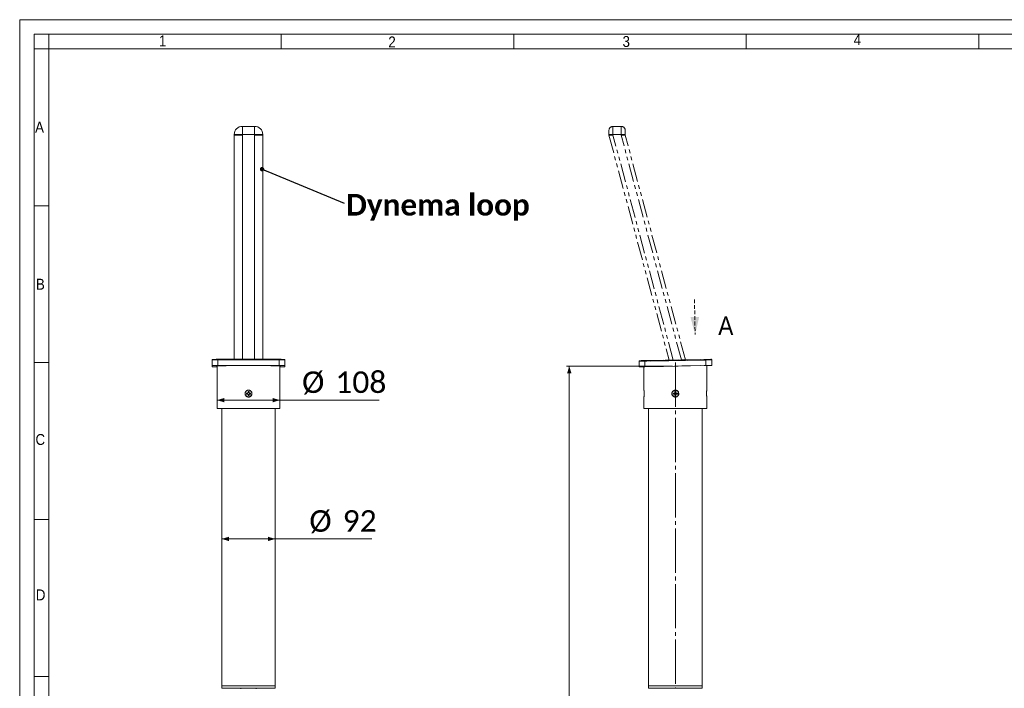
# Model space of a CAD drawing. Header units: millimetres. Extents: x 50 to 4155, y 50 to 2920.
# Tile 4 of 9: x 50 to 1744, y 1770 to 2920. Entities that reach past the tile are written whole.
import ezdxf

# ---------------------------------------------------------------- set-up
doc = ezdxf.new("R2010")
doc.units = ezdxf.units.MM
doc.header["$LTSCALE"] = 5
for name, pattern in [('SLD-Centro', [19.05, 15.24, -1.27, 1.27, -1.27]), ('SLD-Combinazione-di-due-tratteggi', [12.7, 6.35, -1.27, 1.27, -1.27, 1.27, -1.27]), ('SLD-Solido', [0]), ('SLD-Tratteggiato', [1.905, 1.27, -0.635])]:
    doc.linetypes.add(name, pattern=pattern)
doc.styles.add('SLDTEXTSTYLE0', font='CALIBRIB.TTF')
doc.styles.add('SLDTEXTSTYLE1', font='GOTHIC.TTF', dxfattribs={"width": 0.913})
doc.styles.add('SLDTEXTSTYLE4', font='CALIBRI.TTF')
doc.styles.get("Standard").update_dxf_attribs({"font": 'CALIBRIB.TTF'})
doc.dimstyles.new('SLDDIMSTYLE0', dxfattribs={"dimtxt": 37.041667, "dimasz": 12.5, "dimexe": 0, "dimexo": 0.0625, "dimgap": 9.260417, "dimtad": 1, "dimrnd": 1e-09, "dimzin": 12, "dimdsep": 46, "dimtxsty": 'SLDTEXTSTYLE0', "dimsah": 1, "dimcen": 0.09, "dimadec": 0, "dimazin": 3, "dimtfac": 1, "dimtofl": 0, "dimtmove": 0, "dimatfit": 3, "dimfxl": 0, "dimfrac": 2, "dimtolj": 1, "dimtzin": 12, "dimarcsym": 0})
doc.dimstyles.new('SLDDIMSTYLE1', dxfattribs={"dimtxt": 0.18, "dimasz": 7.5, "dimexe": 0, "dimexo": 0.0625, "dimgap": 0, "dimtad": 0, "dimtih": 1, "dimtoh": 1, "dimdec": 0, "dimrnd": 1e-09, "dimzin": 0, "dimdsep": 46, "dimtxsty": 'Standard', "dimblk1": 'DOT', "dimblk2": 'DOT', "dimsah": 1, "dimcen": 0.09, "dimadec": 0, "dimazin": 0, "dimtfac": 7.5, "dimtdec": 0, "dimtofl": 0, "dimtmove": 0, "dimatfit": 3, "dimldrblk": 'DOT', "dimfxl": 0, "dimfrac": 2, "dimtolj": 1, "dimtzin": 0, "dimarcsym": 0})

# ---------------------------------------------------------------- blocks, each defined once
blk = doc.blocks.new('_D')
at = {"color": 7, "linetype": 'SLD-Solido', "lineweight": 0}
for p, q in [((389.6, 2277.7), (389.6, 2260.5)), ((497.6, 2277.7), (497.6, 2260.5)), ((389.6, 2265.5), (497.6, 2265.5)), ((497.6, 2265.5), (668.2, 2265.5))]:
    blk.add_line(p, q, dxfattribs=at)
for points in [[(389.6, 2265.5), (402.1, 2261.7), (402.1, 2269.2)], [(497.6, 2265.5), (485.1, 2269.2), (485.1, 2261.7)]]:
    blk.add_solid(points, dxfattribs=at)
at = {"color": 7, "linetype": 'SLD-Solido', "lineweight": 0, "char_height": 37.04, "attachment_point": 1, "style": 'SLDTEXTSTYLE4'}
for s, insert in [('%%c', (535.8, 2314.9)), ('108', (593, 2314.9))]:
    blk.add_mtext(s, dxfattribs=dict(at, insert=insert))
blk = doc.blocks.new('_D_1')
at = {"color": 7, "linetype": 'SLD-Solido', "lineweight": 0}
for p, q in [((397.6, 2026.7), (489.6, 2026.7)), ((489.6, 2026.7), (655.6, 2026.7))]:
    blk.add_line(p, q, dxfattribs=at)
for points in [[(397.6, 2026.7), (410.1, 2023), (410.1, 2030.5)], [(489.6, 2026.7), (477.1, 2030.5), (477.1, 2023)]]:
    blk.add_solid(points, dxfattribs=at)
at = {"color": 7, "linetype": 'SLD-Solido', "lineweight": 0, "char_height": 37.04, "attachment_point": 1, "style": 'SLDTEXTSTYLE4'}
for s, insert in [('%%c', (548.3, 2076.1)), ('92', (605.6, 2076.1))]:
    blk.add_mtext(s, dxfattribs=dict(at, insert=insert))
blk = doc.blocks.new('SW_NOTE_3')
at = {"color": 0, "linetype": 'Continuous', "lineweight": 0, "insert": (3, 15.8), "char_height": 37.042, "attachment_point": 1, "style": 'SLDTEXTSTYLE0'}
blk.add_mtext('Dynema loop', dxfattribs=at)
blk = doc.blocks.new('_DOT')
at = {"color": 0, "linetype": 'ByBlock', "lineweight": -2}
blk.add_line((-0.5, 0), (-1, 0), dxfattribs=at)
at = {"color": 0, "linetype": 'ByBlock', "const_width": 0.5}
blk.add_lwpolyline([(-0.25, 0, 1), (0.25, 0, 1)], format="xyb", close=True, dxfattribs=at)
blk = doc.blocks.new('_D_5')
at = {"color": 7, "linetype": 'SLD-Solido', "lineweight": 0}
for p, q in [((1173, 2324), (990.5, 2324)), ((995.5, 2324), (995.5, 498.8)), ((1173, 498.8), (990.5, 498.8))]:
    blk.add_line(p, q, dxfattribs=at)
for points in [[(995.5, 2324), (991.7, 2311.5), (999.2, 2311.5)], [(995.5, 498.8), (999.2, 511.3), (991.7, 511.3)]]:
    blk.add_solid(points, dxfattribs=at)
at = {"color": 7, "linetype": 'SLD-Solido', "lineweight": 0, "insert": (946.1, 1329.9), "char_height": 37.04, "attachment_point": 1, "rotation": 90, "style": 'SLDTEXTSTYLE4'}
blk.add_mtext('1825,23', dxfattribs=at)
blk = doc.blocks.new('SW_PROJECTIONARROW_0')
at = {"color": 0, "linetype": 'SLD-Tratteggiato', "lineweight": 0}
blk.add_line((1210.9, 2438.6), (1212, 2378.6), dxfattribs=at)
blk.add_line((1210.9, 2438.6), (1212, 2378.6), dxfattribs=at)
blk.add_line((1210.9, 2438.6), (1212, 2378.6), dxfattribs=at)
at = {"color": 0, "linetype": 'SLD-Solido', "lineweight": 15}
blk.add_solid([(1212, 2378.6), (1219, 2408.7), (1204, 2408.4)], dxfattribs=at)
blk.add_solid([(1212, 2378.6), (1219, 2408.7), (1204, 2408.4)], dxfattribs=at)
at = {"color": 0, "linetype": 'SLD-Solido', "lineweight": 15, "insert": (1251.8, 2409.4), "char_height": 31.8, "attachment_point": 1, "style": 'SLDTEXTSTYLE1'}
blk.add_mtext('A', dxfattribs=at)
blk.add_mtext('A', dxfattribs=at)

msp = doc.modelspace()

# ---------------------------------------------------------------- linework, layer by layer
at = {"color": 7, "linetype": 'SLD-Solido', "lineweight": 0}
for p, q in [((4155, 2920), (50, 2920)), ((50, 2920), (50, 50)), ((4130, 2895), (75, 2895)), ((75, 2895), (75, 75)), ((100, 2870), (100, 2895)), ((500, 2870), (500, 2895)), ((900, 2870), (900, 2895)), ((1300, 2870), (1300, 2895)), ((1700, 2870), (1700, 2895)), ((100, 2870), (75, 2870)), ((100, 2600), (75, 2600)), ((100, 2330), (75, 2330)), ((100, 2060), (75, 2060)), ((100, 1790), (75, 1790))]:
    msp.add_line(p, q, dxfattribs=at)
at = {"color": 7, "linetype": 'SLD-Solido', "lineweight": 15}
for p, q in [((4105, 2870), (100, 2870)), ((100, 2870), (100, 100)), ((433.144, 2736.501), (433.144, 2722.501)), ((433.144, 2736.501), (454.144, 2736.501)), ((454.144, 2736.501), (454.144, 2722.968)), ((419.144, 2722.501), (433.144, 2722.501)), ((419.144, 2722.501), (419.144, 2721.501)), ((419.144, 2335.711), (419.144, 2721.501)), ((433.144, 2721.501), (419.144, 2721.501)), ((433.144, 2722.501), (433.144, 2721.501)), ((433.144, 2722.501), (453.644, 2722.501)), ((433.144, 2335.711), (433.144, 2721.501)), ((453.644, 2722.501), (454.144, 2722.968)), ((454.61, 2722.501), (454.144, 2722.001)), ((454.144, 2722.001), (454.144, 2721.501)), ((454.144, 2335.711), (454.144, 2721.501)), ((468.144, 2721.501), (454.144, 2721.501)), ((468.144, 2722.501), (454.61, 2722.501)), ((468.144, 2722.501), (468.144, 2721.501)), ((468.144, 2335.711), (468.144, 2721.501)), ((381.144, 2325.04), (381.144, 2334.539)), ((381.144, 2323.025), (381.144, 2325.04)), ((389.644, 2324.029), (389.644, 2282.73)), ((391.144, 2334.731), (391.144, 2335.711)), ((391.144, 2335.711), (496.144, 2335.711)), ((391.144, 2334.731), (391.144, 2325.232)), ((496.144, 2334.731), (391.144, 2334.731)), ((391.144, 2325.232), (496.144, 2325.232)), ((496.144, 2334.731), (496.144, 2335.711)), ((496.144, 2325.232), (496.144, 2334.731)), ((497.644, 2282.717), (497.644, 2324.029)), ((506.144, 2334.539), (506.144, 2325.04)), ((506.144, 2325.04), (506.144, 2323.025)), ((1115.696, 2322.833), (1115.514, 2332.331)), ((1123.983, 2322.992), (1123.983, 2310.73)), ((1125.493, 2333.523), (1230.473, 2335.539)), ((1230.493, 2334.539), (1125.512, 2332.523)), ((1125.512, 2332.523), (1125.694, 2323.025)), ((1125.694, 2323.025), (1230.675, 2325.04)), ((1230.675, 2325.04), (1230.493, 2334.539)), ((1231.983, 2282.655), (1231.983, 2325.066)), ((1240.491, 2334.731), (1240.673, 2325.232)), ((1123.983, 2310.73), (1123.983, 2282.655)), ((389.644, 2270.731), (389.644, 2251.23)), ((442.114, 2277.58), (440.244, 2277.58)), ((440.244, 2277.58), (440.244, 2275.88)), ((440.244, 2275.88), (442.114, 2275.88)), ((441.54, 2277.58), (441.54, 2275.88)), ((444.494, 2280.13), (442.794, 2280.13)), ((442.794, 2280.13), (442.794, 2278.26)), ((444.494, 2278.834), (442.794, 2278.834)), ((442.794, 2275.2), (442.794, 2273.33)), ((442.794, 2274.627), (444.494, 2274.627)), ((442.794, 2273.33), (444.494, 2273.33)), ((444.494, 2278.26), (444.494, 2280.13)), ((444.494, 2273.33), (444.494, 2275.2)), ((447.044, 2277.58), (445.174, 2277.58)), ((445.174, 2275.88), (447.044, 2275.88)), ((445.747, 2275.88), (445.747, 2277.58)), ((447.044, 2275.88), (447.044, 2277.58)), ((497.644, 2251.23), (497.644, 2270.73)), ((1123.983, 2270.732), (1123.983, 2251.23)), ((1176.453, 2277.58), (1174.583, 2277.58)), ((1174.583, 2277.58), (1174.583, 2275.88)), ((1174.583, 2275.88), (1176.453, 2275.88)), ((1175.879, 2277.58), (1175.879, 2275.88)), ((1178.833, 2280.13), (1177.133, 2280.13)), ((1177.133, 2280.13), (1177.133, 2278.26)), ((1178.833, 2278.834), (1177.133, 2278.834)), ((1177.133, 2275.2), (1177.133, 2273.33)), ((1177.133, 2274.627), (1178.833, 2274.627)), ((1177.133, 2273.33), (1178.833, 2273.33)), ((1178.833, 2278.26), (1178.833, 2280.13)), ((1178.833, 2273.33), (1178.833, 2275.2)), ((1181.383, 2277.58), (1179.513, 2277.58)), ((1179.513, 2275.88), (1181.383, 2275.88)), ((1180.087, 2275.88), (1180.087, 2277.58)), ((1181.383, 2275.88), (1181.383, 2277.58)), ((1231.983, 2251.23), (1231.983, 2270.732)), ((389.644, 2251.23), (497.644, 2251.23)), ((397.644, 2251.23), (397.644, 1773.73)), ((489.644, 1773.73), (489.644, 2251.23)), ((1123.983, 2251.23), (1231.983, 2251.23)), ((1131.983, 2251.23), (1131.983, 1785.831)), ((1223.983, 1773.73), (1223.983, 2251.23)), ((1131.983, 1782.097), (1131.983, 1785.364)), ((1131.983, 1781.656), (1131.983, 1773.73)), ((397.644, 1773.73), (397.644, 1770.23)), ((443.644, 1773.73), (397.644, 1773.73)), ((397.644, 1773.73), (489.644, 1773.73)), ((443.644, 1769.73), (398.144, 1769.73)), ((430.371, 1769.73), (430.699, 1768.83)), ((489.644, 1773.73), (443.644, 1773.73)), ((489.144, 1769.73), (443.644, 1769.73)), ((456.588, 1768.83), (456.916, 1769.73)), ((489.644, 1770.23), (489.644, 1773.73)), ((1131.983, 1773.73), (1131.983, 1770.23)), ((1223.983, 1773.73), (1131.983, 1773.73)), ((1223.983, 1770.23), (1223.983, 1773.73))]:
    msp.add_line(p, q, dxfattribs=at)
at = {"color": 7, "linetype": 'SLD-Combinazione-di-due-tratteggi', "lineweight": 0}
for p, q in [((1063.684, 2729.501), (1063.684, 2722.501)), ((1070.684, 2722.501), (1070.684, 2736.501)), ((1070.684, 2736.501), (1084.684, 2736.501)), ((1084.684, 2722.501), (1084.684, 2736.501)), ((1091.684, 2722.501), (1091.684, 2729.501)), ((1063.684, 2722.501), (1063.684, 2721.501)), ((1070.684, 2721.501), (1063.684, 2721.501)), ((1063.687, 2721.491), (1167.427, 2334.328)), ((1070.684, 2722.501), (1084.684, 2722.501)), ((1070.684, 2722.501), (1070.684, 2721.501)), ((1084.684, 2722.501), (1084.684, 2721.501)), ((1091.684, 2721.501), (1084.684, 2721.501)), ((1091.684, 2721.501), (1091.684, 2722.501)), ((1195.284, 2334.863), (1091.684, 2721.501)), ((1115.696, 2322.833), (1115.514, 2332.331)), ((1115.696, 2322.833), (1115.514, 2332.331)), ((1123.983, 2322.992), (1123.983, 2310.73)), ((1123.983, 2322.992), (1123.983, 2310.73)), ((1125.493, 2333.523), (1230.473, 2335.539)), ((1125.493, 2333.523), (1230.473, 2335.539)), ((1230.493, 2334.539), (1125.512, 2332.523)), ((1230.493, 2334.539), (1125.512, 2332.523)), ((1125.512, 2332.523), (1125.694, 2323.025)), ((1125.512, 2332.523), (1125.694, 2323.025)), ((1125.694, 2323.025), (1230.675, 2325.04)), ((1125.694, 2323.025), (1230.675, 2325.04)), ((1230.675, 2325.04), (1230.493, 2334.539)), ((1230.675, 2325.04), (1230.493, 2334.539)), ((1231.983, 2282.655), (1231.983, 2325.066)), ((1231.983, 2282.655), (1231.983, 2325.066)), ((1240.491, 2334.731), (1240.673, 2325.232)), ((1240.491, 2334.731), (1240.673, 2325.232)), ((1123.983, 2310.73), (1123.983, 2282.655)), ((1123.983, 2310.73), (1123.983, 2282.655)), ((1123.983, 2270.732), (1123.983, 2251.23)), ((1123.983, 2270.732), (1123.983, 2251.23)), ((1176.453, 2277.58), (1174.583, 2277.58)), ((1174.583, 2277.58), (1174.583, 2275.88)), ((1176.453, 2277.58), (1174.583, 2277.58)), ((1174.583, 2277.58), (1174.583, 2275.88)), ((1174.583, 2275.88), (1176.453, 2275.88)), ((1174.583, 2275.88), (1176.453, 2275.88)), ((1175.879, 2277.58), (1175.879, 2275.88)), ((1175.879, 2277.58), (1175.879, 2275.88)), ((1178.833, 2280.13), (1177.133, 2280.13)), ((1177.133, 2280.13), (1177.133, 2278.26)), ((1178.833, 2280.13), (1177.133, 2280.13)), ((1177.133, 2280.13), (1177.133, 2278.26)), ((1178.833, 2278.834), (1177.133, 2278.834)), ((1178.833, 2278.834), (1177.133, 2278.834)), ((1177.133, 2275.2), (1177.133, 2273.33)), ((1177.133, 2275.2), (1177.133, 2273.33)), ((1177.133, 2274.627), (1178.833, 2274.627)), ((1177.133, 2274.627), (1178.833, 2274.627)), ((1177.133, 2273.33), (1178.833, 2273.33)), ((1177.133, 2273.33), (1178.833, 2273.33)), ((1178.833, 2278.26), (1178.833, 2280.13)), ((1178.833, 2278.26), (1178.833, 2280.13)), ((1178.833, 2273.33), (1178.833, 2275.2)), ((1178.833, 2273.33), (1178.833, 2275.2)), ((1181.383, 2277.58), (1179.513, 2277.58)), ((1181.383, 2277.58), (1179.513, 2277.58)), ((1179.513, 2275.88), (1181.383, 2275.88)), ((1179.513, 2275.88), (1181.383, 2275.88)), ((1180.087, 2275.88), (1180.087, 2277.58)), ((1180.087, 2275.88), (1180.087, 2277.58)), ((1181.383, 2275.88), (1181.383, 2277.58)), ((1181.383, 2275.88), (1181.383, 2277.58)), ((1231.983, 2251.23), (1231.983, 2270.732)), ((1231.983, 2251.23), (1231.983, 2270.732)), ((1123.983, 2251.23), (1231.983, 2251.23)), ((1123.983, 2251.23), (1231.983, 2251.23)), ((1131.983, 2251.23), (1131.983, 1785.831)), ((1131.983, 2251.23), (1131.983, 1785.831)), ((1223.983, 1773.73), (1223.983, 2251.23)), ((1223.983, 1773.73), (1223.983, 2251.23)), ((1131.983, 1782.097), (1131.983, 1785.364)), ((1131.983, 1782.097), (1131.983, 1785.364)), ((1131.983, 1781.656), (1131.983, 1773.73)), ((1131.983, 1781.656), (1131.983, 1773.73)), ((1131.983, 1773.73), (1131.983, 1770.23)), ((1223.983, 1773.73), (1131.983, 1773.73)), ((1131.983, 1773.73), (1131.983, 1770.23)), ((1223.983, 1773.73), (1131.983, 1773.73)), ((1223.983, 1770.23), (1223.983, 1773.73)), ((1223.983, 1770.23), (1223.983, 1773.73))]:
    msp.add_line(p, q, dxfattribs=at)
at = {"color": 8, "linetype": 'SLD-Combinazione-di-due-tratteggi', "lineweight": 0}
for p, q in [((1063.684, 2722.501), (1070.684, 2722.501)), ((1174.391, 2334.462), (1070.684, 2721.501)), ((1084.684, 2722.501), (1091.684, 2722.501)), ((1188.319, 2334.729), (1084.684, 2721.501)), ((1223.983, 1770.23), (1131.983, 1770.23)), ((1223.983, 1770.23), (1131.983, 1770.23))]:
    msp.add_line(p, q, dxfattribs=at)
at = {"color": 7, "linetype": 'Continuous', "lineweight": 0}
for p, q in [((1116.696, 2322.852), (1178.983, 2324.048)), ((1177.983, 2329.129), (1177.983, 2323.029))]:
    msp.add_line(p, q, dxfattribs=at)
at = {"color": 7, "linetype": 'SLD-Centro', "lineweight": 0}
msp.add_line((1177.983, 2330.129), (1177.983, 1769.78), dxfattribs=at)
at = {"color": 8, "linetype": 'SLD-Solido', "lineweight": 15}
for p, q in [((443.644, 1770.23), (397.644, 1770.23)), ((489.644, 1770.23), (443.644, 1770.23)), ((1223.983, 1770.23), (1131.983, 1770.23))]:
    msp.add_line(p, q, dxfattribs=at)
at = {"color": 7, "linetype": 'SLD-Solido', "lineweight": 15, "flags": 128}
for points in [[(391.144, 2324.961), (389.928, 2324.965), (388.82, 2324.975), (387.918, 2324.991), (387.304, 2325.012), (387.03, 2325.035), (387.122, 2325.058), (387.571, 2325.08), (388.338, 2325.098), (389.354, 2325.112), (390.529, 2325.119), (391.758, 2325.119), (392.933, 2325.112), (393.949, 2325.098), (394.716, 2325.08), (395.165, 2325.058), (395.257, 2325.035), (394.983, 2325.012), (394.369, 2324.991), (393.467, 2324.975), (392.359, 2324.965), (391.144, 2324.961)], [(389.644, 2322.951), (388.82, 2322.959), (387.918, 2322.975), (387.304, 2322.996), (387.03, 2323.019), (387.122, 2323.042), (387.571, 2323.064), (388.338, 2323.083), (389.354, 2323.096), (389.644, 2323.098)], [(496.144, 2324.961), (494.928, 2324.965), (493.82, 2324.975), (492.918, 2324.991), (492.304, 2325.012), (492.03, 2325.035), (492.122, 2325.058), (492.571, 2325.08), (493.338, 2325.098), (494.354, 2325.112), (495.529, 2325.119), (496.758, 2325.119), (497.933, 2325.112), (498.949, 2325.098), (499.716, 2325.08), (500.165, 2325.058), (500.257, 2325.035), (499.983, 2325.012), (499.369, 2324.991), (498.467, 2324.975), (497.359, 2324.965), (496.144, 2324.961)], [(496.144, 2335.711), (497.899, 2335.708), (499.588, 2335.698), (499.633, 2335.698)], [(497.644, 2323.098), (497.933, 2323.096), (498.949, 2323.083), (499.716, 2323.064), (500.165, 2323.042), (500.257, 2323.019), (499.983, 2322.996), (499.369, 2322.975), (498.467, 2322.959), (497.644, 2322.951)], [(1125.512, 2332.523), (1123.561, 2332.486), (1121.686, 2332.449), (1119.957, 2332.416), (1118.442, 2332.387), (1117.199, 2332.363), (1116.275, 2332.346), (1115.706, 2332.335), (1115.514, 2332.331)], [(1125.694, 2323.025), (1123.744, 2322.987), (1121.868, 2322.951), (1120.14, 2322.918), (1118.625, 2322.889), (1117.381, 2322.865), (1116.457, 2322.847), (1115.888, 2322.836), (1115.696, 2322.833)], [(1116.494, 2333.35), (1116.667, 2333.353), (1117.179, 2333.363), (1118.011, 2333.379), (1119.13, 2333.401), (1120.494, 2333.427), (1122.049, 2333.457), (1123.737, 2333.489), (1125.493, 2333.523)], [(1125.512, 2332.523), (1125.508, 2332.718), (1125.505, 2332.906), (1125.501, 2333.078), (1125.498, 2333.23), (1125.496, 2333.354), (1125.494, 2333.447), (1125.493, 2333.504), (1125.493, 2333.523)], [(1230.473, 2335.539), (1232.229, 2335.572), (1233.917, 2335.605), (1235.473, 2335.635), (1236.836, 2335.661), (1237.955, 2335.682), (1238.787, 2335.698), (1239.299, 2335.708), (1239.472, 2335.711)], [(1230.493, 2334.539), (1230.489, 2334.734), (1230.485, 2334.921), (1230.482, 2335.094), (1230.479, 2335.246), (1230.477, 2335.37), (1230.475, 2335.462), (1230.474, 2335.519), (1230.473, 2335.539)], [(1240.491, 2334.731), (1240.299, 2334.727), (1239.73, 2334.716), (1238.806, 2334.698), (1237.562, 2334.674), (1236.047, 2334.645), (1234.319, 2334.612), (1232.443, 2334.576), (1230.493, 2334.539)], [(1240.673, 2325.232), (1240.481, 2325.229), (1239.912, 2325.218), (1238.988, 2325.2), (1237.745, 2325.176), (1236.23, 2325.147), (1234.501, 2325.114), (1232.626, 2325.078), (1230.675, 2325.04)]]:
    msp.add_lwpolyline(points, dxfattribs=at)
at = {"color": 7, "linetype": 'SLD-Combinazione-di-due-tratteggi', "lineweight": 0, "flags": 128}
for points in [[(1125.512, 2332.523), (1123.561, 2332.486), (1121.686, 2332.449), (1119.957, 2332.416), (1118.442, 2332.387), (1117.199, 2332.363), (1116.275, 2332.346), (1115.706, 2332.335), (1115.514, 2332.331)], [(1125.512, 2332.523), (1123.561, 2332.486), (1121.686, 2332.449), (1119.957, 2332.416), (1118.442, 2332.387), (1117.199, 2332.363), (1116.275, 2332.346), (1115.706, 2332.335), (1115.514, 2332.331)], [(1125.694, 2323.025), (1123.744, 2322.987), (1121.868, 2322.951), (1120.14, 2322.918), (1118.625, 2322.889), (1117.381, 2322.865), (1116.457, 2322.847), (1115.888, 2322.836), (1115.696, 2322.833)], [(1125.694, 2323.025), (1123.744, 2322.987), (1121.868, 2322.951), (1120.14, 2322.918), (1118.625, 2322.889), (1117.381, 2322.865), (1116.457, 2322.847), (1115.888, 2322.836), (1115.696, 2322.833)], [(1116.494, 2333.35), (1116.667, 2333.353), (1117.179, 2333.363), (1118.011, 2333.379), (1119.13, 2333.401), (1120.494, 2333.427), (1122.049, 2333.457), (1123.737, 2333.489), (1125.493, 2333.523)], [(1116.494, 2333.35), (1116.667, 2333.353), (1117.179, 2333.363), (1118.011, 2333.379), (1119.13, 2333.401), (1120.494, 2333.427), (1122.049, 2333.457), (1123.737, 2333.489), (1125.493, 2333.523)], [(1125.512, 2332.523), (1125.508, 2332.718), (1125.505, 2332.906), (1125.501, 2333.078), (1125.498, 2333.23), (1125.496, 2333.354), (1125.494, 2333.447), (1125.493, 2333.504), (1125.493, 2333.523)], [(1125.512, 2332.523), (1125.508, 2332.718), (1125.505, 2332.906), (1125.501, 2333.078), (1125.498, 2333.23), (1125.496, 2333.354), (1125.494, 2333.447), (1125.493, 2333.504), (1125.493, 2333.523)], [(1230.473, 2335.539), (1232.229, 2335.572), (1233.917, 2335.605), (1235.473, 2335.635), (1236.836, 2335.661), (1237.955, 2335.682), (1238.787, 2335.698), (1239.299, 2335.708), (1239.472, 2335.711)], [(1230.473, 2335.539), (1232.229, 2335.572), (1233.917, 2335.605), (1235.473, 2335.635), (1236.836, 2335.661), (1237.955, 2335.682), (1238.787, 2335.698), (1239.299, 2335.708), (1239.472, 2335.711)], [(1230.493, 2334.539), (1230.489, 2334.734), (1230.485, 2334.921), (1230.482, 2335.094), (1230.479, 2335.246), (1230.477, 2335.37), (1230.475, 2335.462), (1230.474, 2335.519), (1230.473, 2335.539)], [(1230.493, 2334.539), (1230.489, 2334.734), (1230.485, 2334.921), (1230.482, 2335.094), (1230.479, 2335.246), (1230.477, 2335.37), (1230.475, 2335.462), (1230.474, 2335.519), (1230.473, 2335.539)], [(1240.491, 2334.731), (1240.299, 2334.727), (1239.73, 2334.716), (1238.806, 2334.698), (1237.562, 2334.674), (1236.047, 2334.645), (1234.319, 2334.612), (1232.443, 2334.576), (1230.493, 2334.539)], [(1240.491, 2334.731), (1240.299, 2334.727), (1239.73, 2334.716), (1238.806, 2334.698), (1237.562, 2334.674), (1236.047, 2334.645), (1234.319, 2334.612), (1232.443, 2334.576), (1230.493, 2334.539)], [(1240.673, 2325.232), (1240.481, 2325.229), (1239.912, 2325.218), (1238.988, 2325.2), (1237.745, 2325.176), (1236.23, 2325.147), (1234.501, 2325.114), (1232.626, 2325.078), (1230.675, 2325.04)], [(1240.673, 2325.232), (1240.481, 2325.229), (1239.912, 2325.218), (1238.988, 2325.2), (1237.745, 2325.176), (1236.23, 2325.147), (1234.501, 2325.114), (1232.626, 2325.078), (1230.675, 2325.04)]]:
    msp.add_lwpolyline(points, dxfattribs=at)
at = {"color": 7, "linetype": 'SLD-Solido', "lineweight": 15}
for centre in [(443.644, 2276.73), (1177.983, 2276.73)]:
    msp.add_circle(centre, 5.65, dxfattribs=at)
at = {"color": 7, "linetype": 'SLD-Combinazione-di-due-tratteggi', "lineweight": 0}
msp.add_circle((1177.983, 2276.73), 5.65, dxfattribs=at)
msp.add_circle((1177.983, 2276.73), 5.65, dxfattribs=at)
at = {"color": 7, "linetype": 'SLD-Solido', "lineweight": 15}
for centre, radius, start, end in [((433.144, 2722.501), 14, 90, 180), ((454.144, 2722.501), 14, 0, 90), ((453.644, 2722.001), 0.5, 0, 90), ((388.644, 2204.361), 130.394, 88.901822, 93.297773), ((388.644, 2194.863), 130.394, 88.901822, 93.297773), ((387.999, 2439.611), 116.788, 266.634801, 270.806829), ((390.763, 1982.348), 353.363, 89.938276, 90.958839), ((498.643, 2204.361), 130.394, 86.702227, 91.098178), ((498.643, 2194.863), 130.394, 86.702227, 91.098178), ((499.288, 2439.611), 116.788, 269.193171, 273.365199), ((1116.514, 2332.35), 1, 91.1, 181.1), ((1239.491, 2334.711), 1, 1.1, 91.1), ((442.114, 2278.26), 0.68, 270, 0), ((442.114, 2275.2), 0.68, 0, 90), ((445.174, 2278.26), 0.68, 180, 270), ((445.174, 2275.2), 0.68, 90, 180), ((1176.453, 2278.26), 0.68, 270, 0), ((1176.453, 2275.2), 0.68, 0, 90), ((1179.513, 2278.26), 0.68, 180, 270), ((1179.513, 2275.2), 0.68, 90, 180), ((1086.008, 1783.731), 46.023, 357.416696, 2.615211), ((398.144, 1770.23), 0.5, 180, 270), ((489.144, 1770.23), 0.5, 270, 0), ((1132.483, 1770.23), 0.5, 180, 270), ((1223.483, 1770.23), 0.5, 270, 0)]:
    msp.add_arc(centre, radius, start, end, dxfattribs=at)
at = {"color": 7, "linetype": 'SLD-Combinazione-di-due-tratteggi', "lineweight": 0}
for centre, radius, start, end in [((1070.684, 2729.501), 7, 90, 180), ((1084.684, 2729.501), 7, 0, 90), ((1116.514, 2332.35), 1, 91.1, 181.1), ((1116.514, 2332.35), 1, 91.1, 181.1), ((1239.491, 2334.711), 1, 1.1, 91.1), ((1239.491, 2334.711), 1, 1.1, 91.1), ((1176.453, 2278.26), 0.68, 270, 0), ((1176.453, 2278.26), 0.68, 270, 0), ((1176.453, 2275.2), 0.68, 0, 90), ((1176.453, 2275.2), 0.68, 0, 90), ((1179.513, 2278.26), 0.68, 180, 270), ((1179.513, 2278.26), 0.68, 180, 270), ((1179.513, 2275.2), 0.68, 90, 180), ((1179.513, 2275.2), 0.68, 90, 180), ((1086.008, 1783.731), 46.023, 357.416696, 2.615211), ((1086.008, 1783.731), 46.023, 357.416696, 2.615211), ((1132.483, 1770.23), 0.5, 180, 270), ((1132.483, 1770.23), 0.5, 180, 270), ((1223.483, 1770.23), 0.5, 270, 0), ((1223.483, 1770.23), 0.5, 270, 0)]:
    msp.add_arc(centre, radius, start, end, dxfattribs=at)
at = {"color": 7, "linetype": 'SLD-Solido', "lineweight": 15}
msp.add_ellipse((443.644, 2324.029), major_axis=(54, 0), ratio=0.01920098, start_param=0, end_param=3.14159265, dxfattribs=at)
for points, knots in [([(454.144, 2722.968), (454.146, 2722.968), (454.206, 2722.964), (454.324, 2722.933), (454.471, 2722.832), (454.571, 2722.69), (454.603, 2722.575), (454.609, 2722.513), (454.61, 2722.504), (454.61, 2722.501)], [0, 0, 0, 0, 0.01039008, 0.25196873, 0.49979389, 0.73633818, 0.96207613, 0.98960992, 1, 1, 1, 1]), ([(384.856, 2335.661), (384.69, 2335.659), (384.101, 2335.648), (383.327, 2335.626), (382.568, 2335.597), (382.197, 2335.567), (382, 2335.543), (381.809, 2335.491), (381.611, 2335.398), (381.394, 2335.225), (381.21, 2334.95), (381.147, 2334.7), (381.144, 2334.559), (381.144, 2334.539)], [0, 0, 0, 0, 0.08218215, 0.29091933, 0.50074457, 0.71451885, 0.80289286, 0.83942872, 0.86917165, 0.90558559, 0.9472203, 0.99249364, 1, 1, 1, 1]), ([(506.144, 2334.539), (506.13, 2334.662), (506.106, 2334.888), (505.945, 2335.158), (505.764, 2335.336), (505.592, 2335.441), (505.455, 2335.496), (505.34, 2335.528), (505.209, 2335.553), (505.002, 2335.576), (504.581, 2335.603), (503.792, 2335.632), (502.749, 2335.658), (501.45, 2335.679), (500.388, 2335.693), (499.741, 2335.697), (499.63, 2335.697)], [0, 0, 0, 0, 0.03250296, 0.05916877, 0.08177635, 0.10141067, 0.11862714, 0.13752902, 0.16812261, 0.23677104, 0.38457737, 0.52584678, 0.6748784, 0.82236424, 0.96935098, 1, 1, 1, 1]), ([(389.978, 2276.73), (389.978, 2276.841), (389.977, 2277.285), (389.966, 2277.954), (389.944, 2278.654), (389.919, 2279.279), (389.887, 2279.874), (389.852, 2280.424), (389.814, 2280.933), (389.777, 2281.391), (389.741, 2281.783), (389.714, 2282.063), (389.695, 2282.252), (389.676, 2282.435), (389.66, 2282.577), (389.648, 2282.694), (389.642, 2282.746), (389.644, 2282.73), (389.644, 2282.73)], [0, 0, 0, 0, 0.03503633, 0.14129452, 0.21383005, 0.26647533, 0.35535504, 0.42765957, 0.48050917, 0.56973417, 0.64232315, 0.69530076, 0.74864971, 0.78480881, 0.85760184, 0.91035704, 0.99943831, 1, 1, 1, 1]), ([(389.644, 2270.731), (389.644, 2270.731), (389.642, 2270.721), (389.646, 2270.757), (389.657, 2270.85), (389.677, 2271.039), (389.703, 2271.286), (389.734, 2271.602), (389.769, 2271.99), (389.807, 2272.43), (389.844, 2272.927), (389.88, 2273.477), (389.907, 2273.964), (389.926, 2274.37), (389.946, 2274.847), (389.961, 2275.336), (389.971, 2275.863), (389.977, 2276.309), (389.978, 2276.59), (389.978, 2276.73)], [0, 0, 0, 0, 0.00067043, 0.05324124, 0.14200357, 0.21422286, 0.26679062, 0.35553627, 0.42772834, 0.48057165, 0.56978599, 0.64236623, 0.69518239, 0.74868342, 0.78483931, 0.85762591, 0.91058478, 0.95518063, 1, 1, 1, 1]), ([(449.644, 2276.73), (449.641, 2276.854), (449.631, 2277.397), (449.514, 2278.066), (449.309, 2278.72), (449.071, 2279.333), (448.745, 2279.925), (448.345, 2280.465), (447.909, 2280.977), (447.404, 2281.431), (446.846, 2281.81), (446.482, 2282.022), (445.876, 2282.32), (445.231, 2282.537), (444.32, 2282.711), (443.642, 2282.75), (442.971, 2282.698), (442.307, 2282.599), (441.658, 2282.413), (441.044, 2282.144), (440.45, 2281.832), (439.898, 2281.442), (439.406, 2280.985), (439.119, 2280.678), (438.783, 2280.265), (438.486, 2279.816), (438.236, 2279.342), (438.067, 2278.956), (437.886, 2278.455), (437.755, 2277.933), (437.676, 2277.402), (437.625, 2276.732), (437.662, 2276.055), (437.789, 2275.396), (437.961, 2274.747), (438.218, 2274.124), (438.554, 2273.543), (438.93, 2272.987), (439.381, 2272.481), (439.88, 2272.052), (440.431, 2271.639), (441.027, 2271.308), (441.67, 2271.06), (442.059, 2270.939), (442.576, 2270.816), (443.11, 2270.744), (443.645, 2270.726), (444.316, 2270.749), (444.983, 2270.862), (445.623, 2271.061), (446.248, 2271.305), (446.84, 2271.63), (447.379, 2272.029), (447.891, 2272.466), (448.344, 2272.971), (448.715, 2273.516), (448.999, 2274), (449.28, 2274.618), (449.499, 2275.362), (449.622, 2276.058), (449.636, 2276.506), (449.644, 2276.73)], [0, 0, 0, 0, 0.00985494, 0.04323792, 0.05345149, 0.06443286, 0.09557364, 0.10690317, 0.11792715, 0.149189, 0.1605633, 0.17161408, 0.18271853, 0.21436209, 0.2253665, 0.25657836, 0.26793749, 0.27889511, 0.30996983, 0.32127607, 0.33225856, 0.36340114, 0.37473073, 0.38577139, 0.39686531, 0.41711674, 0.42850988, 0.43955188, 0.45064765, 0.47090567, 0.48230423, 0.49328769, 0.52443899, 0.53577525, 0.5467319, 0.57780236, 0.58910616, 0.60010925, 0.63131074, 0.64266221, 0.6525788, 0.68616999, 0.69644768, 0.70747282, 0.71855169, 0.73877896, 0.75016016, 0.76112713, 0.79223004, 0.80354759, 0.81451384, 0.84561062, 0.85692355, 0.86794729, 0.89920847, 0.9105825, 0.92049931, 0.94389675, 0.96440185, 0.98211634, 1, 1, 1, 1]), ([(497.642, 2282.717), (497.642, 2282.721), (497.644, 2282.738), (497.637, 2282.674), (497.623, 2282.547), (497.602, 2282.345), (497.573, 2282.06), (497.54, 2281.719), (497.504, 2281.318), (497.466, 2280.846), (497.437, 2280.439), (497.414, 2280.1), (497.386, 2279.623), (497.363, 2279.165), (497.338, 2278.534), (497.319, 2277.879), (497.31, 2277.207), (497.308, 2276.534), (497.314, 2275.862), (497.33, 2275.205), (497.352, 2274.566), (497.379, 2273.949), (497.413, 2273.377), (497.449, 2272.84), (497.487, 2272.344), (497.524, 2271.919), (497.552, 2271.621), (497.573, 2271.398), (497.597, 2271.161), (497.615, 2270.991), (497.629, 2270.864), (497.64, 2270.759), (497.642, 2270.741), (497.644, 2270.73)], [0, 0, 0, 0, 0.01311282, 0.05345407, 0.07157788, 0.11993987, 0.16017455, 0.17824764, 0.22681066, 0.26721157, 0.28535944, 0.31184804, 0.33416898, 0.37475356, 0.39298687, 0.44165196, 0.48215062, 0.50034656, 0.54874994, 0.58902464, 0.6071175, 0.65551591, 0.69577919, 0.71386468, 0.76252109, 0.80300186, 0.82118646, 0.84759751, 0.87435105, 0.91059246, 0.92882868, 0.95531266, 1, 1, 1, 1]), ([(1123.983, 2270.732), (1123.983, 2270.731), (1123.971, 2270.619), (1124.015, 2271.012), (1124.108, 2271.934), (1124.228, 2273.477), (1124.306, 2275.161), (1124.314, 2276.283), (1124.317, 2276.73)], [0, 0, 0, 0, 0.00068138, 0.21417188, 0.42762494, 0.64220568, 0.85734179, 1, 1, 1, 1]), ([(1124.317, 2276.73), (1124.31, 2277.402), (1124.295, 2278.746), (1124.189, 2280.543), (1124.074, 2281.889), (1123.991, 2282.657), (1123.991, 2282.655), (1123.991, 2282.655)], [0, 0, 0, 0, 0.21393486, 0.42783788, 0.64257263, 0.85785677, 1, 1, 1, 1]), ([(1183.983, 2276.73), (1183.917, 2277.403), (1183.785, 2278.747), (1182.758, 2280.539), (1181.242, 2281.906), (1179.343, 2282.692), (1177.296, 2282.806), (1175.331, 2282.239), (1173.663, 2281.057), (1172.475, 2279.386), (1171.907, 2277.413), (1172.023, 2275.368), (1172.805, 2273.48), (1174.167, 2271.953), (1175.962, 2270.959), (1177.986, 2270.616), (1180.003, 2270.96), (1181.794, 2271.948), (1183.152, 2273.474), (1183.879, 2275.161), (1183.953, 2276.283), (1183.983, 2276.73)], [0, 0, 0, 0, 0.05346257, 0.10691719, 0.16057965, 0.21437941, 0.26795433, 0.32129514, 0.37475328, 0.42849927, 0.4822576, 0.53572897, 0.58906287, 0.6426221, 0.69641846, 0.75009503, 0.80348374, 0.85686309, 0.91052445, 0.9643247, 1, 1, 1, 1]), ([(1231.975, 2282.655), (1231.977, 2282.676), (1231.986, 2282.759), (1231.925, 2282.21), (1231.817, 2281.065), (1231.703, 2279.384), (1231.64, 2277.414), (1231.654, 2275.368), (1231.738, 2273.478), (1231.855, 2271.961), (1231.96, 2270.929), (1231.975, 2270.797), (1231.983, 2270.732)], [0, 0, 0, 0, 0.03610464, 0.14278125, 0.24969251, 0.35717945, 0.46469107, 0.57162879, 0.67829157, 0.78540501, 0.89299268, 1, 1, 1, 1])]:
    msp.add_open_spline(points, degree=3, knots=knots, dxfattribs=at)
at = {"color": 7, "linetype": 'SLD-Combinazione-di-due-tratteggi', "lineweight": 0}
for points, knots in [([(1123.983, 2270.732), (1123.983, 2270.731), (1123.971, 2270.619), (1124.015, 2271.012), (1124.108, 2271.934), (1124.228, 2273.477), (1124.306, 2275.161), (1124.314, 2276.283), (1124.317, 2276.73)], [0, 0, 0, 0, 0.00068138, 0.21417188, 0.42762494, 0.64220568, 0.85734179, 1, 1, 1, 1]), ([(1123.983, 2270.732), (1123.983, 2270.731), (1123.971, 2270.619), (1124.015, 2271.012), (1124.108, 2271.934), (1124.228, 2273.477), (1124.306, 2275.161), (1124.314, 2276.283), (1124.317, 2276.73)], [0, 0, 0, 0, 0.00068138, 0.21417188, 0.42762494, 0.64220568, 0.85734179, 1, 1, 1, 1]), ([(1124.317, 2276.73), (1124.31, 2277.402), (1124.295, 2278.746), (1124.189, 2280.543), (1124.074, 2281.889), (1123.991, 2282.657), (1123.991, 2282.655), (1123.991, 2282.655)], [0, 0, 0, 0, 0.21393486, 0.42783788, 0.64257263, 0.85785677, 1, 1, 1, 1]), ([(1124.317, 2276.73), (1124.31, 2277.402), (1124.295, 2278.746), (1124.189, 2280.543), (1124.074, 2281.889), (1123.991, 2282.657), (1123.991, 2282.655), (1123.991, 2282.655)], [0, 0, 0, 0, 0.21393486, 0.42783788, 0.64257263, 0.85785677, 1, 1, 1, 1]), ([(1183.983, 2276.73), (1183.917, 2277.403), (1183.785, 2278.747), (1182.758, 2280.539), (1181.242, 2281.906), (1179.343, 2282.692), (1177.296, 2282.806), (1175.331, 2282.239), (1173.663, 2281.057), (1172.475, 2279.386), (1171.907, 2277.413), (1172.023, 2275.368), (1172.805, 2273.48), (1174.167, 2271.953), (1175.962, 2270.959), (1177.986, 2270.616), (1180.003, 2270.96), (1181.794, 2271.948), (1183.152, 2273.474), (1183.879, 2275.161), (1183.953, 2276.283), (1183.983, 2276.73)], [0, 0, 0, 0, 0.05346257, 0.10691719, 0.16057965, 0.21437941, 0.26795433, 0.32129514, 0.37475328, 0.42849927, 0.4822576, 0.53572897, 0.58906287, 0.6426221, 0.69641846, 0.75009503, 0.80348374, 0.85686309, 0.91052445, 0.9643247, 1, 1, 1, 1]), ([(1183.983, 2276.73), (1183.917, 2277.403), (1183.785, 2278.747), (1182.758, 2280.539), (1181.242, 2281.906), (1179.343, 2282.692), (1177.296, 2282.806), (1175.331, 2282.239), (1173.663, 2281.057), (1172.475, 2279.386), (1171.907, 2277.413), (1172.023, 2275.368), (1172.805, 2273.48), (1174.167, 2271.953), (1175.962, 2270.959), (1177.986, 2270.616), (1180.003, 2270.96), (1181.794, 2271.948), (1183.152, 2273.474), (1183.879, 2275.161), (1183.953, 2276.283), (1183.983, 2276.73)], [0, 0, 0, 0, 0.05346257, 0.10691719, 0.16057965, 0.21437941, 0.26795433, 0.32129514, 0.37475328, 0.42849927, 0.4822576, 0.53572897, 0.58906287, 0.6426221, 0.69641846, 0.75009503, 0.80348374, 0.85686309, 0.91052445, 0.9643247, 1, 1, 1, 1]), ([(1231.975, 2282.655), (1231.977, 2282.676), (1231.986, 2282.759), (1231.925, 2282.21), (1231.817, 2281.065), (1231.703, 2279.384), (1231.64, 2277.414), (1231.654, 2275.368), (1231.738, 2273.478), (1231.855, 2271.961), (1231.96, 2270.929), (1231.975, 2270.797), (1231.983, 2270.732)], [0, 0, 0, 0, 0.03610464, 0.14278125, 0.24969251, 0.35717945, 0.46469107, 0.57162879, 0.67829157, 0.78540501, 0.89299268, 1, 1, 1, 1]), ([(1231.975, 2282.655), (1231.977, 2282.676), (1231.986, 2282.759), (1231.925, 2282.21), (1231.817, 2281.065), (1231.703, 2279.384), (1231.64, 2277.414), (1231.654, 2275.368), (1231.738, 2273.478), (1231.855, 2271.961), (1231.96, 2270.929), (1231.975, 2270.797), (1231.983, 2270.732)], [0, 0, 0, 0, 0.03610464, 0.14278125, 0.24969251, 0.35717945, 0.46469107, 0.57162879, 0.67829157, 0.78540501, 0.89299268, 1, 1, 1, 1])]:
    msp.add_open_spline(points, degree=3, knots=knots, dxfattribs=at)

# ---------------------------------------------------------------- block references
at = {"color": 7, "linetype": 'Continuous', "lineweight": 0}
msp.add_blockref('SW_NOTE_3', (608.322, 2604.295), dxfattribs=at)
at = {"color": 7, "linetype": 'SLD-Solido', "lineweight": 15}
msp.add_blockref('SW_PROJECTIONARROW_0', (0, 0), dxfattribs=at)

# ---------------------------------------------------------------- texts
at = {"color": 7, "linetype": 'Continuous', "lineweight": 0, "char_height": 18.81, "attachment_point": 1, "style": 'SLDTEXTSTYLE1'}
for s, insert in [('1', (289.545, 2892.94)), ('2', (684.2, 2891.147)), ('3', (1087.075, 2891.843)), ('4', (1484.831, 2894.999)), ('A', (76.461, 2744.421)), ('B', (77.885, 2474.303)), ('C', (77.168, 2207.153)), ('D', (77.713, 1939.814))]:
    msp.add_mtext(s, dxfattribs=dict(at, insert=insert))

# ---------------------------------------------------------------- dimensions: what is measured, and where the dimension line sits
at = {"color": 7, "linetype": 'SLD-Solido', "lineweight": 0}
dim = msp.add_linear_dim(base=(995.495, 498.799), p1=(1177.983, 2324.029), p2=(1177.983, 498.799), angle=90, dimstyle='SLDDIMSTYLE0', dxfattribs=at)
dim.commit()
dim.dimension.update_dxf_attribs({"geometry": '_D_5', "text_midpoint": (995.495, 1411.414), "dimtype": 160})
for base, p1, p2, picture, middle in [((497.644, 2265.498), (389.644, 2282.73), (497.644, 2282.721), '_D', (601.959, 2265.498)), ((489.644, 2026.746), (397.644, 2273.489), (489.644, 2273.48), '_D_1', (601.959, 2026.746))]:
    dim = msp.add_linear_dim(base=base, p1=p1, p2=p2, angle=0, text='%%c<>', dimstyle='SLDDIMSTYLE0', dxfattribs=at)
    dim.commit()
    dim.dimension.update_dxf_attribs({"geometry": picture, "text_midpoint": middle, "dimtype": 160})

# ---------------------------------------------------------------- leaders
at = {"color": 7, "linetype": 'Continuous', "lineweight": 0}
msp.add_leader([(466.898, 2662.848), (608.322, 2604.295)], dimstyle='SLDDIMSTYLE1', dxfattribs=at)

doc.saveas('drawing.dxf')
